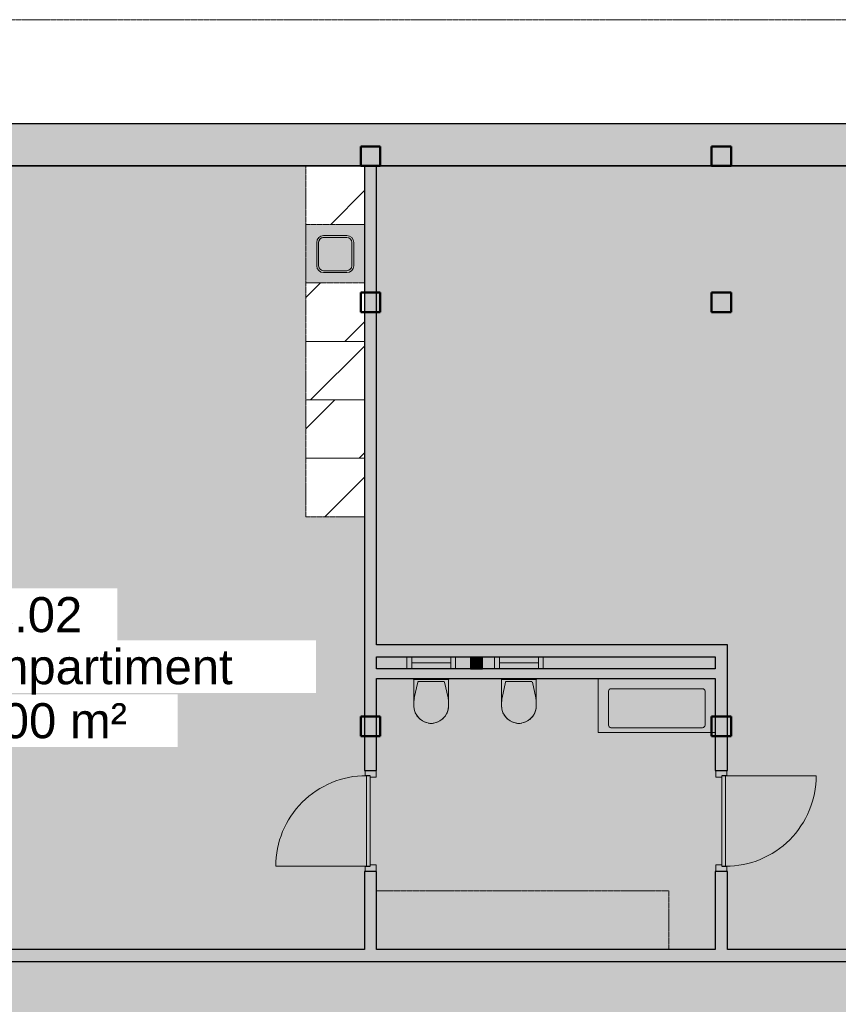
# Model space of a CAD drawing. Header units: millimetres. Extents: x 1000 to 188789, y -4122 to 39732.
# Tile 42 of 86: x 40900 to 49300, y 29598 to 39700. Entities that reach past the tile are written whole.
import ezdxf

# ---------------------------------------------------------------- set-up
doc = ezdxf.new("R2010")
doc.units = ezdxf.units.MM
doc.linetypes.add('THO_hhidden', pattern=[2.5, 1.5, -1])
doc.layers.add('A-AREA-BNDY', color=1, linetype='Continuous', lineweight=50, true_color=0xff0000)
doc.layers.add('A-DETL', color=7, linetype='Continuous', lineweight=13, true_color=0x00a600)
for name, color, linetype, lineweight in [('A-AREA-IDEN', 7, 'Continuous', 13), ('A-AREA-PATT', 7, 'Continuous', 13), ('A-DETL-GENF', 7, 'Continuous', 13), ('A-DOOR', 7, 'Continuous', 13), ('A-GENM', 7, 'Continuous', 13), ('A-WALL-PATT', 7, 'Continuous', 18), ('I-WALL', 7, 'Continuous', 18), ('P-SANR-FIXT', 7, 'Continuous', 13), ('S-COLS-SYMB', 7, 'Continuous', 50)]:
    doc.layers.add(name, color=color, linetype=linetype, lineweight=lineweight)
doc.styles.add('Arial', font='arial.ttf', dxfattribs={"height": 360})

# ---------------------------------------------------------------- blocks, each defined once
blk = doc.blocks.new('NLRS_74_PF_UN_wandtoilet combinatie compleet hoog _950x2400_ 0l8atrse_gen_bcb - wandtoilet combinatie compleet hoog _950x2400_-1942810-00 begane grond _peil_ BC')
at = {"layer": 'P-SANR-FIXT'}
for p, q in [((-178, 507), (-178, 463)), ((177, 463), (177, 507)), ((-178, 463), (-178, 222)), ((-173, 421), (-138, 259)), ((138, 259), (173, 421)), ((177, 222), (177, 463)), ((-180, 230), (-180, 222)), ((-170, 230), (-180, 230)), ((-170, 230), (-180, 230)), ((-170, 230), (170, 230)), ((-128, 251), (128, 251)), ((-84, 231), (-114, 231)), ((-84, 231), (0, 231)), ((2, 231), (84, 231)), ((114, 231), (84, 231)), ((180, 230), (170, 230)), ((180, 230), (170, 230)), ((180, 222), (180, 230)), ((-250, 0), (-250, 123)), ((-200, 123), (-200, 0)), ((200, 0), (200, 123)), ((250, 123), (250, 0)), ((-200, 60), (-150, 60)), ((150, 60), (-150, 60)), ((150, 60), (200, 60))]:
    blk.add_line(p, q, dxfattribs=at)
for centre, radius, start, end in [((10, 489), 193, 92.9785, 148.975), ((-13, 507), 165, 141.2937, 147.1403), ((-1, 498), 180, 134.5987, 141.2937), ((12, 485), 198, 122.1956, 134.5987), ((12, 485), 198, 108.7159, 115.3077), ((12, 485), 198, 97.3894, 102.4217), ((0, 576), 106, 91.9796, 97.3894), ((-10, 489), 193, 31.025, 87.0215), ((0, 576), 106, 82.6106, 88.0204), ((-12, 485), 198, 77.5783, 82.6106), ((-12, 485), 198, 64.6923, 71.2841), ((-12, 485), 198, 45.4013, 57.8044), ((1, 498), 180, 38.7063, 45.4013), ((12, 507), 165, 32.8597, 38.7063), ((-12, 507), 165, 150.2114, 179.9961), ((-13, 507), 165, 166.0067, 180), ((-13, 507), 165, 151.9876, 161.4852), ((12, 507), 165, 0.0039, 29.7886), ((12, 507), 165, 18.5148, 28.0124), ((12, 507), 165, 0, 13.9933), ((22, 463), 200, 180, 192.1692), ((-23, 463), 200, 347.8308, 0), ((-128, 261), 10, 192.1692, 270), ((-128, 261), 10, 231.0846, 257.0282), ((128, 261), 10, 270, 347.8308), ((128, 261), 10, 308.9154, 334.859)]:
    blk.add_arc(centre, radius, start, end, dxfattribs=at)
blk = doc.blocks.new('NLRS_01_GM_WPB_dummy placeholder_gen_tho - verschoonmeubel 3000x600x900-2012411-00 begane grond _peil_ BC')
at = {"layer": 'A-GENM', "linetype": 'THO_hhidden', "true_color": 0xdcf8f8}
blk.add_hatch(color=7, dxfattribs=at).paths.add_polyline_path([(-1500, 300), (-1500, -300), (1500, -300), (1500, 300), (-163, 300)])
at = {"layer": 'A-GENM', "linetype": 'THO_hhidden'}
for p, q in [((-1500, 300), (-1500, -300)), ((-1500, -300), (1500, -300))]:
    blk.add_line(p, q, dxfattribs=at)
blk = doc.blocks.new('NLRS_28_SCO_UN_koker_gen_bcb - K200_200_12_5-2195922-00 begane grond _peil_ BC')
at = {"layer": 'S-COLS-SYMB'}
for p, q in [((-100, 100), (100, 100)), ((-100, 100), (-100, -100)), ((100, 100), (100, -100)), ((-100, -100), (100, -100))]:
    blk.add_line(p, q, dxfattribs=at)
blk = doc.blocks.new('NLRS_32_DO_WPB_binnen deurkozijn hout_gen_tho - enkele deur_ rechtsdraaiend-1905093-00 begane grond _peil_ BC')
at = {"layer": 'A-DOOR'}
for p, q in [((-467, 0), (-517, 0)), ((-467, -54), (-467, 0)), ((467, -54), (467, 0)), ((467, 0), (517, 0)), ((-450, -114), (-450, -54)), ((450, -114), (450, -54)), ((-517, -114), (-450, -114)), ((517, -114), (450, -114))]:
    blk.add_line(p, q, dxfattribs=at)
blk = doc.blocks.new('NLRS_32_DO_UN_deur_gen_tho - dichte deur_ rechtsdraaiend-1905095-00 begane grond _peil_ BC')
at = {"layer": 'A-DETL-GENF'}
for p, q in [((-465, 0), (-465, 930)), ((-465, 0), (465, 0)), ((-465, -40), (-465, 0)), ((-465, -40), (465, -40)), ((465, -40), (465, 0))]:
    blk.add_line(p, q, dxfattribs=at)
blk.add_arc((-465, 0), 930, 360, 90, dxfattribs=at)
at = {"layer": 'A-GENM', "lineweight": 18}
for p, q in [((465, 0), (-465, 0)), ((-465, 0), (-465, -40)), ((465, -40), (465, 0)), ((-465, -40), (465, -40))]:
    blk.add_line(p, q, dxfattribs=at)
blk = doc.blocks.new('NLRS_01_GM_WPB_dummy placeholder_gen_tho - kast 600x600x2100-V69-00 begane grond _peil_ BC')
at = {"layer": 'A-GENM', "true_color": 0x808080}
h = blk.add_hatch(dxfattribs=at)
h.set_pattern_fill('FP_70', color=8, style=0, pattern_type=2)
h.set_pattern_definition([(45, (-44137.14, -34900), (-424.264, 424.264), [])])
h.paths.add_polyline_path([(300, -300), (300, 300), (-300, 300), (-300, -300)])
at = {"layer": 'A-GENM', "linetype": 'THO_hhidden'}
for p, q in [((300, 300), (-300, 300)), ((-300, 300), (-300, -300)), ((300, -300), (300, 300)), ((-300, -300), (300, -300))]:
    blk.add_line(p, q, dxfattribs=at)
blk = doc.blocks.new('NLRS_01_GM_WPB_dummy placeholder_gen_tho - kast 600x600x2100-V70-00 begane grond _peil_ BC')
at = {"layer": 'A-GENM', "true_color": 0x808080}
h = blk.add_hatch(dxfattribs=at)
h.set_pattern_fill('FP_71', color=8, style=0, pattern_type=2)
h.set_pattern_definition([(45, (-44137.14, -35500), (-424.264, 424.264), [])])
h.paths.add_polyline_path([(300, -300), (300, 300), (-300, 300), (-300, -300)])
at = {"layer": 'A-GENM', "linetype": 'THO_hhidden'}
for p, q in [((300, 300), (-300, 300)), ((-300, 300), (-300, -300)), ((300, -300), (300, 300)), ((-300, -300), (300, -300))]:
    blk.add_line(p, q, dxfattribs=at)
blk = doc.blocks.new('NLRS_01_GM_WPB_dummy placeholder_gen_tho - kast 600x600x2100-V71-00 begane grond _peil_ BC')
at = {"layer": 'A-GENM', "true_color": 0x808080}
h = blk.add_hatch(dxfattribs=at)
h.set_pattern_fill('FP_72', color=8, style=0, pattern_type=2)
h.set_pattern_definition([(45, (-44137.14, -36100), (-424.264, 424.264), [])])
h.paths.add_polyline_path([(-300, -300), (300, -300), (300, 300), (-300, 300), (-300, 281)])
at = {"layer": 'A-GENM', "linetype": 'THO_hhidden'}
for p, q in [((300, 300), (-300, 300)), ((-300, 300), (-300, -300)), ((300, -300), (300, 300)), ((-300, -300), (300, -300))]:
    blk.add_line(p, q, dxfattribs=at)
blk = doc.blocks.new('NLRS_01_GM_WPB_dummy placeholder_gen_tho - kast 600x600x2100-V72-00 begane grond _peil_ BC')
at = {"layer": 'A-GENM', "true_color": 0x808080}
h = blk.add_hatch(dxfattribs=at)
h.set_pattern_fill('FP_73', color=8, style=0, pattern_type=2)
h.set_pattern_definition([(45, (-44137.14, -36700), (-424.264, 424.264), [])])
h.paths.add_polyline_path([(300, -300), (300, 300), (-300, 300), (-300, -300), (92, -300)])
at = {"layer": 'A-GENM', "linetype": 'THO_hhidden'}
for p, q in [((300, 300), (-300, 300)), ((-300, 300), (-300, -300)), ((300, -300), (300, 300)), ((-300, -300), (300, -300))]:
    blk.add_line(p, q, dxfattribs=at)
blk = doc.blocks.new('NLRS_01_GM_WPB_dummy placeholder_gen_tho - kast 600x600x2100-V73-00 begane grond _peil_ BC')
at = {"layer": 'A-GENM', "true_color": 0x808080}
h = blk.add_hatch(dxfattribs=at)
h.set_pattern_fill('FP_74', color=8, style=0, pattern_type=2)
h.set_pattern_definition([(45, (-44137.14, -37900), (-424.264, 424.264), [])])
h.paths.add_polyline_path([(300, -300), (300, 300), (-300, 300), (-300, -300)])
at = {"layer": 'A-GENM', "linetype": 'THO_hhidden'}
for p, q in [((300, 300), (-300, 300)), ((-300, 300), (-300, -300)), ((300, -300), (300, 300)), ((-300, -300), (300, -300))]:
    blk.add_line(p, q, dxfattribs=at)
blk = doc.blocks.new('NLRS_73_PF_UN_rvs gootsteen enkel 340x340 ic6zrl2n_gen_bcb - RVS gootsteen enkel 340x340-1972238-00 begane grond _peil_ BC')
at = {"layer": 'P-SANR-FIXT'}
for p, q in [((-81, 20), (-120, 20)), ((-120, 0), (-81, 0)), ((120, 20), (-81, 20)), ((-81, 0), (120, 0)), ((-190, -50), (-190, -290)), ((-170, -290), (-170, -50)), ((170, -50), (170, -290)), ((190, -290), (190, -50)), ((120, -340), (-120, -340)), ((-120, -360), (120, -360))]:
    blk.add_line(p, q, dxfattribs=at)
for centre, radius, start, end in [((-120, -50), 70, 90, 180), ((120, -50), 70, 0, 90), ((120, -50), 50, 0, 90), ((-120, -50), 50, 90, 180), ((-120, -50), 50, 165.9822, 180), ((-120, -50), 50, 151.917, 161.4219), ((-120, -50), 50, 137.768, 146.5606), ((-120, -50), 50, 123.4394, 132.232), ((-120, -50), 50, 108.5781, 118.083), ((-120, -50), 50, 90, 104.0178), ((-120, -290), 70, 180, 270), ((-120, -290), 50, 180, 270), ((120, -290), 70, 270, 360), ((120, -290), 50, 270, 0)]:
    blk.add_arc(centre, radius, start, end, dxfattribs=at)
blk = doc.blocks.new('NLRS_74_PF_UN_av_geb_bcb - 300 Varicor active 187_6 cm wit-V74-00 begane grond _peil_ BC')
at = {"layer": 'P-SANR-FIXT'}
for p, q in [((-600, -1), (-600, -555)), ((-495, -480), (-495, -130)), ((-470, -105), (470, -105)), ((495, -130), (495, -480)), ((470, -505), (-470, -505)), ((-600, -555), (600, -555))]:
    blk.add_line(p, q, dxfattribs=at)
for centre, start, end in [((-470, -130), 90, 180), ((470, -130), 360, 90), ((-470, -480), 180, 270), ((470, -480), 270, 360)]:
    blk.add_arc(centre, 25, start, end, dxfattribs=at)
blk = doc.blocks.new('NLRS_33_GM_WPB_vloeropening schacht rechthoek_gen_tho - 125x125-2338696-00 begane grond _peil_ BC')
at = {"layer": 'A-GENM', "linetype": 'THO_hhidden', "true_color": 0xc8fac8}
blk.add_hatch(color=254, dxfattribs=at).paths.add_polyline_path([(125, -125), (125, 0), (0, 0), (0, -125)])
at = {"layer": 'A-GENM'}
for p, q in [((125, 0), (0, 0)), ((0, 0), (0, -125)), ((125, -125), (125, 0)), ((0, -125), (125, -125))]:
    blk.add_line(p, q, dxfattribs=at)
at = {"layer": 'A-GENM', "linetype": 'THO_hhidden'}
for p, q in [((0, 0), (0, -125)), ((125, 0), (0, 0)), ((0, 0), (125, -125)), ((0, -125), (125, 0)), ((125, -125), (125, 0)), ((0, -125), (125, -125))]:
    blk.add_line(p, q, dxfattribs=at)
blk = doc.blocks.new('NLRS_28_SCO_UN_koker_gen_bcb - K200_200_12_5-2419765-00 begane grond _peil_ BC')
at = {"layer": 'S-COLS-SYMB'}
for p, q in [((-100, 100), (100, 100)), ((-100, -100), (-100, 100)), ((100, -100), (100, 100)), ((-100, -100), (100, -100))]:
    blk.add_line(p, q, dxfattribs=at)

msp = doc.modelspace()

# ---------------------------------------------------------------- hatches: boundary and pattern name
at = {"layer": 'A-AREA-PATT', "true_color": 0xfae6e9}
h = msp.add_hatch(color=7, dxfattribs=at)
h.paths.add_polyline_path([(46712, 10000), (46712, 10600), (48037, 10600), (48037, 12200), (46857, 12200), (46857, 12217), (46872, 12217), (46872, 12215), (47815, 12215), (47815, 13000), (46872, 13000), (46872, 12987), (46857, 12987), (46857, 13027), (46872, 13027), (46872, 13015), (47815, 13015), (47815, 13872), (46872, 13872), (46872, 13797), (46857, 13797), (46857, 13872), (45215, 13872), (45215, 11034), (45090, 11034), (45090, 12050), (44490, 12050), (44490, 15650), (45090, 15650), (45090, 18037), (38087, 18037), (38087, 14094), (38237, 14094), (38237, 15019), (38287, 15019), (38287, 13019), (38237, 13019), (38237, 13944), (38087, 13944), (38087, 11375), (37362, 11375), (37362, 10000), (46225, 10000)])
h.paths.add_polyline_path([(37237, 10000), (37237, 11600), (37362, 11600), (37362, 11500), (37962, 11500), (37962, 18037), (37362, 18037), (37362, 18000), (37237, 18000), (37237, 18037), (37200, 18037), (37200, 18162), (39700, 18162), (39700, 18512), (42100, 18512), (42100, 18162), (44437, 18162), (44437, 18602), (44500, 18602), (44500, 19636), (44437, 19636), (44437, 20200), (44312, 20200), (44312, 20325), (44437, 20325), (44437, 21050), (41687, 21050), (41687, 24200), (41417, 24200), (41417, 24325), (42037, 24325), (42037, 24983), (42162, 24983), (42162, 24325), (44312, 24325), (44312, 24450), (44437, 24450), (44437, 26675), (42162, 26673), (42162, 26017), (42037, 26017), (42037, 28162), (42237, 28162), (42237, 28062), (43271, 28062), (43271, 28162), (51637, 28162), (51637, 28564), (51700, 28564), (51700, 29598), (51637, 29598), (51637, 30037), (30162, 30037), (30162, 29646), (30100, 29646), (30100, 28612), (30162, 28612), (30162, 28162), (37362, 28162), (37363, 27963), (37487, 27963), (37487, 27838), (37362, 27838), (37362, 26800), (39762, 26800), (39762, 26017), (39637, 26017), (39637, 26675), (39162, 26675), (39162, 26075), (37362, 26075), (37362, 24825), (39162, 24825), (39162, 24325), (39637, 24325), (39637, 24983), (39762, 24983), (39762, 24325), (40383, 24325), (40383, 24200), (40112, 24200), (40112, 21050), (37362, 21050), (37362, 20325), (37487, 20325), (37487, 20200), (37362, 20200), (37362, 20037), (30162, 20037), (30162, 19637), (30100, 19637), (30100, 18603), (30162, 18603), (30162, 18162), (30200, 18162), (30200, 18037), (30110, 18037), (30110, 15037), (29510, 15037), (29510, 14754), (29385, 14754), (29385, 15370), (26562, 15370), (26562, 13720), (29512, 13720), (29512, 13595), (26562, 13595), (26562, 10000), (30550, 10000), (30550, 13595), (30546, 13595), (30546, 13720), (30675, 13720), (30675, 10000), (33637, 10000), (33637, 13595), (31709, 13595), (31709, 13720), (31712, 13720), (31712, 15168), (31837, 15168), (31837, 16262), (31837, 16262), (31837, 16202), (31712, 16202), (31712, 16612), (31837, 16612), (31837, 17812), (31712, 17812), (31712, 18037), (31600, 18037), (31600, 18162), (33762, 18162), (33762, 18200), (35236, 18200), (35236, 18000), (33762, 18000), (33762, 15390), (34045, 15390), (34045, 15265), (33762, 15265), (33762, 10000), (35580, 10000)])
h.paths.add_polyline_path([(45136, 10162), (45126, 10162), (45126, 10872), (45136, 10872), (45136, 10762)])
h.paths.add_polyline_path([(48037, 12300), (48037, 12937), (47915, 12937), (47915, 12300)])
h.paths.add_polyline_path([(44728, 12765), (44923, 12767), (44928, 12767), (44945, 12774), (44960, 12786), (44970, 12800), (44977, 12817), (44980, 12835), (44978, 13091), (44967, 13114), (44958, 13125), (44953, 13130), (44931, 13141), (44921, 13144), (44894, 13145), (44654, 13143), (44631, 13133), (44620, 13123), (44615, 13119), (44607, 13105), (44601, 13091), (44600, 13075), (44600, 12835), (44602, 12817), (44609, 12800), (44621, 12785), (44638, 12773), (44652, 12767), (44670, 12765), (44709, 12765)])
h.paths.add_polyline_path([(48037, 13062), (48037, 13872), (47915, 13872), (47915, 13062), (47977, 13062)])
h.paths.add_polyline_path([(37297, 13564), (37237, 13564), (37237, 16036), (37362, 16036), (37362, 13564), (37357, 13564)])
h.paths.add_polyline_path([(35377, 13572), (35252, 13572), (35252, 15265), (35079, 15265), (35079, 15390), (35377, 15390), (35377, 13720)])
h.paths.add_polyline_path([(26609, 14409), (26609, 14409), (26765, 14418)])
h.paths.add_polyline_path([(37038, 18074), (36328, 18074), (36328, 18084), (37038, 18084)])
h.paths.add_polyline_path([(35580, 18074), (35398, 18074), (35398, 18084), (36108, 18084), (36108, 18074), (36097, 18074)])
h.paths.add_polyline_path([(34714, 18321), (34643, 18392), (34664, 18408), (34688, 18418), (34714, 18421), (34740, 18418), (34764, 18408), (34785, 18392), (34740, 18347)])
h.paths.add_polyline_path([(34714, 18221), (34688, 18225), (34664, 18235), (34643, 18251), (34714, 18321), (34785, 18251), (34764, 18235), (34740, 18225)])
h.paths.add_polyline_path([(34262, 18271), (34175, 18321), (34262, 18371), (34262, 18321)])
h.paths.add_polyline_path([(44015, 28284), (43944, 28355), (43965, 28371), (43989, 28381), (44015, 28384), (44041, 28381), (44065, 28371), (44085, 28355), (44041, 28310)])
h.paths.add_polyline_path([(44015, 28184), (43989, 28187), (43965, 28197), (43944, 28213), (44015, 28284), (44085, 28213), (44065, 28197), (44041, 28187)])
h.paths.add_polyline_path([(43563, 28234), (43476, 28284), (43563, 28334)])
h.paths.add_polyline_path([(33677, 30162), (34300, 30162), (34300, 30962), (34425, 30962), (34425, 30762), (37215, 30762), (37215, 30162), (37237, 30162), (37237, 30962), (37362, 30962), (37362, 30162), (44437, 30162), (44437, 30962), (44562, 30962), (44562, 30762), (47562, 30762), (47562, 30162), (48037, 30162), (48037, 30962), (48162, 30962), (48162, 30162), (51700, 30162), (51700, 33162), (52300, 33162), (52300, 33547), (52425, 33547), (52425, 32727), (52537, 32727), (52537, 32732), (52637, 32732), (52637, 32727), (53637, 32727), (53637, 32732), (53652, 32732), (53652, 32727), (55237, 32727), (55237, 35401), (52425, 35401), (52425, 34581), (52300, 34581), (52300, 36346), (52425, 36346), (52425, 35526), (55237, 35526), (55237, 38200), (52425, 38200), (52425, 37380), (52300, 37380), (52300, 38200), (44562, 38200), (44562, 33287), (48162, 33287), (48162, 31996), (48037, 31996), (48036, 32940), (44562, 32940), (44562, 31996), (44437, 31996), (44437, 34600), (43837, 34600), (43837, 38200), (37362, 38200), (37362, 35030), (37237, 35030), (37237, 35987), (34425, 35987), (34425, 33287), (37237, 33287), (37237, 33996), (37362, 33996), (37362, 31996), (37237, 31996), (37237, 32940), (34425, 32940), (34425, 31996), (34300, 31996), (34300, 32912), (33700, 32912), (33700, 35912), (34300, 35912), (34300, 36112), (37237, 36112), (37237, 38200), (29500, 38200), (29500, 37380), (29375, 37380), (29375, 38200), (26562, 38200), (26562, 35526), (29375, 35526), (29375, 36346), (29500, 36346), (29500, 34581), (29375, 34581), (29375, 35401), (26562, 35401), (26562, 32727), (29375, 32727), (29375, 33547), (29500, 33547), (29500, 30162), (32919, 30162)])
h.paths.add_polyline_path([(37326, 31124), (37316, 31124), (37316, 31834), (37326, 31834), (37326, 31165)])
h.paths.add_polyline_path([(34346, 31124), (34336, 31124), (34336, 31834), (34346, 31834), (34346, 31693)])
h.paths.add_polyline_path([(51880, 32067), (52135, 32069), (52150, 32074), (52170, 32089), (52177, 32098), (52183, 32107), (52188, 32122), (52190, 32137), (52190, 32378), (52187, 32396), (52180, 32413), (52163, 32432), (52155, 32438), (52133, 32446), (52120, 32447), (51880, 32447), (51862, 32445), (51845, 32438), (51830, 32426), (51817, 32409), (51812, 32396), (51810, 32372), (51811, 32122), (51817, 32107), (51831, 32087), (51841, 32080), (51849, 32074), (51864, 32069), (51880, 32067)])
h.paths.add_polyline_path([(46220, 33040), (48037, 33040), (48037, 33162), (45649, 33162), (45649, 33040), (46217, 33040)])
h.paths.add_polyline_path([(45320, 33040), (45524, 33040), (45524, 33162), (44562, 33162), (44562, 33040), (45317, 33040)])
h.paths.add_polyline_path([(34440, 33040), (36344, 33040), (36344, 33162), (34425, 33162), (34425, 33040)])
h.paths.add_polyline_path([(36469, 33040), (37237, 33040), (37237, 33162), (36469, 33162)])
h.paths.add_polyline_path([(33880, 34817), (34135, 34819), (34150, 34824), (34170, 34839), (34177, 34848), (34183, 34857), (34188, 34872), (34190, 34887), (34190, 35127), (34187, 35146), (34180, 35163), (34163, 35182), (34155, 35188), (34133, 35196), (34120, 35197), (33880, 35197), (33862, 35195), (33845, 35188), (33830, 35176), (33817, 35159), (33812, 35146), (33810, 35127), (33811, 34872), (33817, 34857), (33831, 34837), (33841, 34830), (33849, 34824), (33864, 34819)])
h.paths.add_polyline_path([(44257, 37105), (44279, 37109), (44288, 37112), (44307, 37127), (44315, 37136), (44320, 37145), (44325, 37159), (44327, 37175), (44327, 37415), (44325, 37433), (44318, 37450), (44300, 37469), (44292, 37476), (44270, 37483), (44257, 37485), (44017, 37485), (43999, 37483), (43982, 37476), (43967, 37464), (43955, 37446), (43950, 37433), (43947, 37415), (43949, 37159), (43954, 37145), (43969, 37125), (43978, 37117), (43987, 37112), (44002, 37107), (44017, 37105), (44229, 37105)])
at = {"layer": 'A-GENM', "true_color": 0xdcf8f8}
h = msp.add_hatch(color=7, dxfattribs=at)
h.paths.add_polyline_path([(44257, 37000), (44437, 37000), (44437, 37600), (43837, 37600), (43837, 37000), (44229, 37000)])
h.paths.add_polyline_path([(44229, 37105), (44002, 37107), (43978, 37117), (43972, 37122), (43962, 37131), (43954, 37145), (43949, 37159), (43947, 37175), (43949, 37426), (43951, 37437), (43960, 37454), (43968, 37464), (43986, 37477), (44006, 37484), (44017, 37485), (44270, 37483), (44282, 37480), (44292, 37475), (44311, 37458), (44318, 37450), (44325, 37428), (44327, 37415), (44325, 37159), (44315, 37136), (44310, 37130), (44301, 37120), (44279, 37109), (44268, 37106), (44257, 37105)])
at = {"layer": 'A-WALL-PATT', "true_color": 0x808080}
msp.add_hatch(color=8, dxfattribs=at).paths.add_polyline_path([(57700, 38200), (57700, 38630), (24100, 38630), (24100, 38200), (57535, 38200)])
at = {"layer": 'A-WALL-PATT', "true_color": 0xc0c0c0}
h = msp.add_hatch(color=9, dxfattribs=at)
h.paths.add_polyline_path([(44562, 30162), (44562, 30962), (44437, 30962), (44437, 30162)])
h.paths.add_polyline_path([(44437, 31996), (44562, 31996), (44562, 38200), (44437, 38200), (44437, 32865)])
for points in [[(44562, 33162), (48162, 33162), (48162, 33287), (44562, 33287)], [(48162, 30037), (48162, 30162), (44437, 30162), (44437, 30037), (48037, 30037)]]:
    msp.add_hatch(color=9, dxfattribs=at).paths.add_polyline_path(points)
h = msp.add_hatch(color=9, dxfattribs=at)
h.paths.add_polyline_path([(48037, 30162), (48162, 30162), (48162, 30962), (48037, 30962), (48037, 30521)])
h.paths.add_polyline_path([(48162, 31996), (48162, 33162), (48037, 33162), (48037, 31996)])
at = {"layer": 'A-WALL-PATT'}
msp.add_hatch(color=256, dxfattribs=at).paths.add_polyline_path([(44562, 32940), (48037, 32940), (48037, 33040), (44562, 33040)])
at = {"layer": 'A-WALL-PATT', "true_color": 0xd9eeee}
for points in [[(43564, 30037), (44437, 30037), (44437, 30162), (37362, 30162), (37362, 30037), (40903, 30037)], [(51637, 30037), (51637, 30162), (48162, 30162), (48162, 30037), (51547, 30037)]]:
    msp.add_hatch(color=254, dxfattribs=at).paths.add_polyline_path(points)

# ---------------------------------------------------------------- linework, layer by layer
at = {"layer": 'A-AREA-BNDY', "lineweight": 35}
msp.add_line((23500, 38200), (57692, 38200), dxfattribs=at)
at = {"layer": 'A-DETL', "color": 7, "linetype": 'THO_hhidden'}
msp.add_line((24100, 39700), (57692, 39700), dxfattribs=at)
at = {"layer": 'A-GENM', "linetype": 'THO_hhidden'}
msp.add_line((43837, 37600), (43837, 37000), dxfattribs=at)
at = {"layer": 'I-WALL', "lineweight": 25}
for p, q in [((57700, 38630), (24100, 38630)), ((37362, 38200), (44437, 38200)), ((44437, 38200), (44437, 31996)), ((44562, 33287), (44562, 38200)), ((44562, 38200), (52300, 38200)), ((48162, 33287), (44562, 33287)), ((48162, 31996), (48162, 33287)), ((44562, 33040), (44562, 33162)), ((44562, 33162), (48037, 33162)), ((48037, 33162), (48037, 33040)), ((48037, 33040), (44562, 33040)), ((44562, 31996), (44562, 32940)), ((44562, 32940), (48037, 32940)), ((48037, 32940), (48037, 31996)), ((44437, 31996), (44562, 31996)), ((48037, 31996), (48162, 31996)), ((44437, 30962), (44437, 30162)), ((44562, 30962), (44437, 30962)), ((44562, 30162), (44562, 30962)), ((48037, 30962), (48037, 30162)), ((48162, 30962), (48037, 30962)), ((48162, 30162), (48162, 30962)), ((44437, 30162), (37362, 30162)), ((48037, 30162), (44562, 30162)), ((52300, 30162), (48162, 30162)), ((30162, 30037), (51637, 30037))]:
    msp.add_line(p, q, dxfattribs=at)

# ---------------------------------------------------------------- block references
at = {"layer": 'A-DETL-GENF'}
for p, rotation in [((44457, 31479), 89.99999999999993), ((48143, 31479), 270.0000000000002)]:
    msp.add_blockref('NLRS_32_DO_UN_deur_gen_tho - dichte deur_ rechtsdraaiend-1905095-00 begane grond _peil_ BC', p, dxfattribs=dict(at, rotation=rotation))
at = {"layer": 'A-DOOR'}
for p, rotation in [((44443, 31479), 89.99999999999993), ((48157, 31479), 270.0000000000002)]:
    msp.add_blockref('NLRS_32_DO_WPB_binnen deurkozijn hout_gen_tho - enkele deur_ rechtsdraaiend-1905093-00 begane grond _peil_ BC', p, dxfattribs=dict(at, rotation=rotation))
at = {"layer": 'A-GENM', "linetype": 'THO_hhidden'}
for name, p in [('NLRS_01_GM_WPB_dummy placeholder_gen_tho - kast 600x600x2100-V73-00 begane grond _peil_ BC', (44137, 37900)), ('NLRS_01_GM_WPB_dummy placeholder_gen_tho - kast 600x600x2100-V72-00 begane grond _peil_ BC', (44137, 36700)), ('NLRS_01_GM_WPB_dummy placeholder_gen_tho - kast 600x600x2100-V71-00 begane grond _peil_ BC', (44137, 36100)), ('NLRS_01_GM_WPB_dummy placeholder_gen_tho - kast 600x600x2100-V70-00 begane grond _peil_ BC', (44137, 35500)), ('NLRS_01_GM_WPB_dummy placeholder_gen_tho - kast 600x600x2100-V69-00 begane grond _peil_ BC', (44137, 34900))]:
    msp.add_blockref(name, p, dxfattribs=at)
for name, p, rotation in [('NLRS_33_GM_WPB_vloeropening schacht rechthoek_gen_tho - 125x125-2338696-00 begane grond _peil_ BC', (45524, 33037), 89.9999999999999), ('NLRS_01_GM_WPB_dummy placeholder_gen_tho - verschoonmeubel 3000x600x900-2012411-00 begane grond _peil_ BC', (46062, 30462), 180)]:
    msp.add_blockref(name, p, dxfattribs=dict(at, rotation=rotation))
at = {"layer": 'P-SANR-FIXT'}
for name, p in [('NLRS_73_PF_UN_rvs gootsteen enkel 340x340 ic6zrl2n_gen_bcb - RVS gootsteen enkel 340x340-1972238-00 begane grond _peil_ BC', (44137, 37465)), ('NLRS_74_PF_UN_av_geb_bcb - 300 Varicor active 187_6 cm wit-V74-00 begane grond _peil_ BC', (47437, 32941))]:
    msp.add_blockref(name, p, dxfattribs=at)
at = {"layer": 'P-SANR-FIXT', "rotation": 180}
for p in [(45122, 33162), (46022, 33162)]:
    msp.add_blockref('NLRS_74_PF_UN_wandtoilet combinatie compleet hoog _950x2400_ 0l8atrse_gen_bcb - wandtoilet combinatie compleet hoog _950x2400_-1942810-00 begane grond _peil_ BC', p, dxfattribs=at)
at = {"layer": 'S-COLS-SYMB'}
for p in [(44500, 38300), (48100, 38300)]:
    msp.add_blockref('NLRS_28_SCO_UN_koker_gen_bcb - K200_200_12_5-2195922-00 begane grond _peil_ BC', p, dxfattribs=at)
at = {"layer": 'S-COLS-SYMB', "rotation": 180}
for p in [(44500, 36800), (48100, 36800), (44500, 32450), (48100, 32450)]:
    msp.add_blockref('NLRS_28_SCO_UN_koker_gen_bcb - K200_200_12_5-2419765-00 begane grond _peil_ BC', p, dxfattribs=at)

# ---------------------------------------------------------------- next in the draw order: texts
at = {"layer": 'A-AREA-IDEN', "char_height": 360, "attachment_point": 1, "style": 'Arial', "bg_fill": 3, "box_fill_scale": 1.25, "bg_fill_color": 256, "bg_fill_true_color": 13158600, "bg_fill_transparency": 0}
for s, insert, width in [('BC.02', (40144, 33776), 1667.51), ('482.00 m²', (39737, 32688), 2693.67)]:
    msp.add_mtext(s, dxfattribs=dict(at, insert=insert, width=width))

# ---------------------------------------------------------------- next in the draw order: texts
at = {"layer": 'A-AREA-IDEN', "insert": (38753, 33242), "char_height": 360, "width": 5098.73, "attachment_point": 1, "style": 'Arial', "bg_fill": 3, "box_fill_scale": 1.25, "bg_fill_color": 256, "bg_fill_true_color": 13158600, "bg_fill_transparency": 0}
msp.add_mtext('brandcompartiment', dxfattribs=at)

doc.saveas('drawing.dxf')
